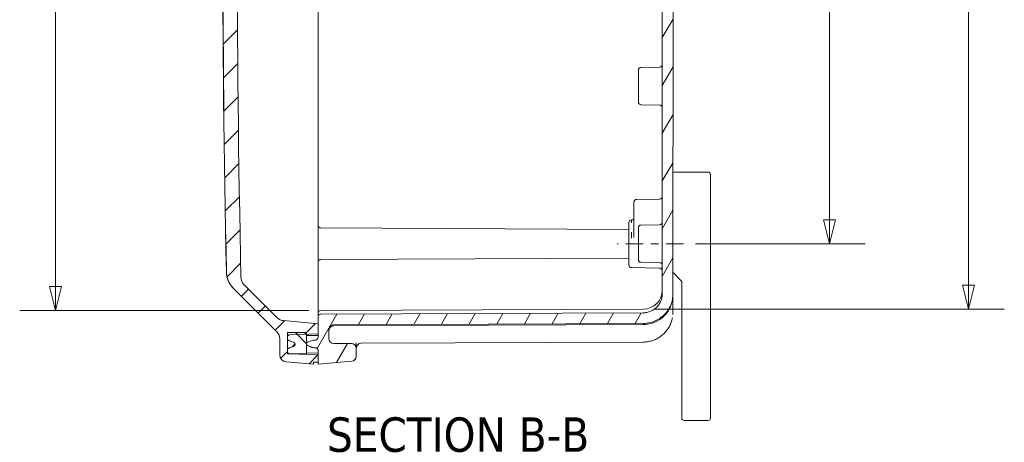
# Model space of a CAD drawing. Header units: inches. Extents: x 0.3 to 84.8, y 1.5 to 53.5.
# Tile 50 of 107: x 46 to 58.9, y 19.6 to 25.2. Entities that reach past the tile are written whole.
import ezdxf

# ---------------------------------------------------------------- set-up
doc = ezdxf.new("R2010")
doc.units = ezdxf.units.IN
doc.header["$LTSCALE"] = 2.5
doc.header["$MEASUREMENT"] = 0
doc.linetypes.add('CHAIN', pattern=[0.7087, 0.4724, -0.0591, 0.1181, -0.0591])
doc.layers.add('Centerline (ANSI)', color=1, linetype='Continuous', lineweight=9, true_color=0xff0000)
for name, color, linetype, lineweight in [('Dimension (ANSI)', 7, 'Continuous', 9), ('Hatch (ANSI)', 7, 'Continuous', 9), ('Symbol (ANSI)', 7, 'Continuous', 13), ('Visible (ANSI)', 7, 'Continuous', 18)]:
    doc.layers.add(name, color=color, linetype=linetype, lineweight=lineweight)
doc.styles.add('Label Text (ANSI)', font='tahoma.ttf')
doc.styles.add('Note Text (ANSI)', font='arial.ttf')
doc.dimstyles.new('.XX', dxfattribs={"dimscale": 2.5, "dimtxt": 0.095, "dimasz": 0.125, "dimexe": 0.1875, "dimexo": 0.0625, "dimgap": 0.0625, "dimtad": 0, "dimtih": 1, "dimtoh": 1, "dimrnd": 1e-08, "dimzin": 0, "dimdsep": 46, "dimtxsty": 'Note Text (ANSI)', "dimblk": 'Filled-1', "dimcen": 0.09, "dimdle": 0.45, "dimclrd": 256, "dimclre": 256, "dimclrt": 256, "dimadec": 0, "dimazin": 1, "dimtfac": 1.263158, "dimtofl": 0, "dimtmove": 0, "dimatfit": 3, "dimfxl": 1, "dimtolj": 1, "dimtzin": 4, "dimlwd": -1, "dimlwe": -1, "dimarcsym": 0})

# ---------------------------------------------------------------- blocks, each defined once
blk = doc.blocks.new('Filled-1')
at = {"color": 0}
for p, q in [((0, 0), (-1, 0.25)), ((-1, 0.25), (-1, -0.25)), ((-1, 0), (0, 0)), ((-1, -0.25), (0, 0))]:
    blk.add_line(p, q, dxfattribs=at)
at = {"color": 0, "flags": 128}
blk.add_lwpolyline([(-1, -0.25), (0, 0), (-1, 0.25), (-1, -0.25)], dxfattribs=at)
at = {"color": 0}
blk.add_solid([(-1, -0.25), (0, 0), (-1, 0.25), (-1, -0.25)], dxfattribs=at)
blk = doc.blocks.new('*D48')
at = {"layer": 'Defpoints', "color": 0, "transparency": 16777216}
for p in [(49.98, 31.353), (46.511, 21.354), (49.978, 21.354)]:
    blk.add_point(p, dxfattribs=at)
at = {"layer": 'Dimension (ANSI)', "transparency": 16777216}
for p, q in [((49.824, 31.353), (46.042, 31.353)), ((46.511, 31.041), (46.511, 26.631)), ((46.511, 21.666), (46.511, 26.076)), ((49.822, 21.354), (46.042, 21.354))]:
    blk.add_line(p, q, dxfattribs=at)
at = {"layer": 'Dimension (ANSI)', "transparency": 16777216, "xscale": 0.3125, "yscale": 0.3125, "zscale": 0.3125}
for p, rotation in [((46.511, 31.353), 90), ((46.511, 21.354), 270)]:
    blk.add_blockref('Filled-1', p, dxfattribs=dict(at, rotation=rotation))
at = {"layer": 'Dimension (ANSI)', "transparency": 16777216, "insert": (46.122, 26.475), "char_height": 0.2375, "attachment_point": 1, "style": 'Note Text (ANSI)'}
blk.add_mtext('\\A1;10.00', dxfattribs=at)
blk = doc.blocks.new('*D49')
at = {"layer": 'Defpoints', "color": 0, "transparency": 16777216}
for p in [(54.723, 30.478), (54.721, 22.228), (56.628, 22.228)]:
    blk.add_point(p, dxfattribs=at)
at = {"layer": 'Dimension (ANSI)', "transparency": 16777216}
for p, q in [((54.879, 30.478), (57.098, 30.478)), ((56.629, 30.165), (56.628, 26.63)), ((56.628, 22.54), (56.628, 26.075)), ((54.878, 22.228), (57.096, 22.228))]:
    blk.add_line(p, q, dxfattribs=at)
at = {"layer": 'Dimension (ANSI)', "transparency": 16777216, "xscale": 0.3125, "yscale": 0.3125, "zscale": 0.3125}
for p, rotation in [((56.629, 30.478), 89.98949452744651), ((56.628, 22.228), 269.9894945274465)]:
    blk.add_blockref('Filled-1', p, dxfattribs=dict(at, rotation=rotation))
at = {"layer": 'Dimension (ANSI)', "transparency": 16777216, "insert": (56.319, 26.474), "char_height": 0.2375, "attachment_point": 1, "style": 'Note Text (ANSI)'}
blk.add_mtext('\\A1;8.25', dxfattribs=at)
blk = doc.blocks.new('*D50')
at = {"layer": 'Defpoints', "color": 0, "transparency": 16777216}
for p in [(54.196, 31.334), (54.194, 21.371), (58.446, 21.371)]:
    blk.add_point(p, dxfattribs=at)
at = {"layer": 'Dimension (ANSI)', "transparency": 16777216}
for p, q in [((54.352, 31.334), (58.915, 31.334)), ((58.446, 31.022), (58.446, 27.612)), ((58.446, 21.684), (58.446, 27.057)), ((54.35, 21.371), (58.915, 21.371))]:
    blk.add_line(p, q, dxfattribs=at)
at = {"layer": 'Dimension (ANSI)', "transparency": 16777216, "xscale": 0.3125, "yscale": 0.3125, "zscale": 0.3125}
for p, rotation in [((58.446, 31.334), 90), ((58.446, 21.371), 270)]:
    blk.add_blockref('Filled-1', p, dxfattribs=dict(at, rotation=rotation))
at = {"layer": 'Dimension (ANSI)', "transparency": 16777216, "insert": (58.138, 27.456), "char_height": 0.2375, "attachment_point": 1, "style": 'Note Text (ANSI)'}
blk.add_mtext('\\A1;9.96', dxfattribs=at)

msp = doc.modelspace()

# ---------------------------------------------------------------- hatches: boundary and pattern name
at = {"layer": 'Hatch (ANSI)'}
h = msp.add_hatch(dxfattribs=at)
h.set_pattern_fill('ANSI31', color=256, scale=2.5, style=0)
edge = h.paths.add_edge_path()
edge.add_line((49.945, 31.5263), (49.945, 31.6573))
edge.add_line((49.945, 31.6573), (49.574, 31.6703))
edge.add_ellipse((49.575, 31.7003), major_axis=(-0.0011, -0.03), ratio=1, start_angle=343.62654, end_angle=360, ccw=False)
edge.add_ellipse((49.575, 31.7003), major_axis=(-0.0011, -0.03), ratio=1, start_angle=272, end_angle=343.62654, ccw=False)
edge.add_line((49.545, 31.7003), (49.545, 31.7197))
edge.add_ellipse((49.575, 31.7197), major_axis=(0, 0.03), ratio=1, start_angle=12.45917, end_angle=90, ccw=False)
edge.add_ellipse((49.5416, 31.871), major_axis=(0, -0.125), ratio=1, start_angle=12.45917, end_angle=22.5)
edge.add_line((49.5894, 31.7555), (49.6289, 31.7719))
edge.add_ellipse((49.6189, 31.7961), major_axis=(0, -0.0262), ratio=1, start_angle=22.5, end_angle=157.5)
edge.add_line((49.6289, 31.8203), (49.5895, 31.8366))
edge.add_ellipse((49.5416, 31.7211), major_axis=(0, 0.125), ratio=1, start_angle=337.5, end_angle=347.54083)
edge.add_ellipse((49.5751, 31.8725), major_axis=(0, -0.03), ratio=1, start_angle=270, end_angle=347.54083, ccw=False)
edge.add_line((49.5451, 31.8725), (49.5451, 31.8919))
edge.add_ellipse((49.5751, 31.8919), major_axis=(-0.001, 0.03), ratio=1, start_angle=0, end_angle=88, ccw=False)
edge.add_line((49.574, 31.9218), (49.7951, 31.9295))
edge.add_line((49.7951, 31.9295), (49.9451, 31.9347))
edge.add_line((49.9451, 31.9347), (49.9451, 32.0292))
edge.add_line((49.9451, 32.0292), (49.8851, 32.0313))
edge.add_line((49.8851, 32.0313), (49.8851, 32.056))
edge.add_line((49.8851, 32.056), (49.5272, 32.0248))
edge.add_ellipse((49.5351, 31.9351), major_axis=(0, 0.09), ratio=1, start_angle=5, end_angle=90)
edge.add_line((49.4451, 31.9351), (49.445, 31.7252))
edge.add_ellipse((49.315, 31.7252), major_axis=(0, -0.13), ratio=1, start_angle=45, end_angle=90, ccw=False)
edge.add_line((49.4069, 31.6333), (48.8407, 31.0672))
edge.add_spline(control_points=[(48.8407, 31.0672), (48.8268, 31.0534), (48.813, 31.0368), (48.7892, 31.0013), (48.7792, 30.9822), (48.7642, 30.9459), (48.7578, 30.9254), (48.7499, 30.8859), (48.748, 30.8669), (48.7476, 30.8492)], knot_values=[3.5886418, 3.5886418, 3.5886418, 3.5886418, 3.7381708, 3.7381708, 3.8876998, 3.8876998, 4.0372275, 4.0372275, 4.1695232, 4.1695232, 4.1695232, 4.1695232], degree=3, periodic=0)
edge.add_ellipse((257.2474, 26.3156), major_axis=(-208.4998, 4.5336), ratio=1, start_angle=0, end_angle=2.470197)
edge.add_spline(control_points=[(48.7459, 21.8587), (48.7463, 21.841), (48.7482, 21.8221), (48.7561, 21.7826), (48.7625, 21.762), (48.7775, 21.7258), (48.7875, 21.7067), (48.8113, 21.6711), (48.8251, 21.6546), (48.8389, 21.6407)], knot_values=[0.6153324, 0.6153324, 0.6153324, 0.6153324, 0.7476281, 0.7476281, 0.8971554, 0.8971554, 1.0466841, 1.0466841, 1.1962128, 1.1962128, 1.1962128, 1.1962128], degree=3, periodic=0)
edge.add_line((48.8389, 21.6407), (49.405, 21.0744))
edge.add_ellipse((49.3131, 20.9825), major_axis=(0, 0.13), ratio=1, start_angle=270, end_angle=315, ccw=False)
edge.add_line((49.4431, 20.9825), (49.443, 20.7726))
edge.add_ellipse((49.533, 20.7726), major_axis=(0, -0.09), ratio=1, start_angle=270, end_angle=355)
edge.add_line((49.5252, 20.6829), (49.883, 20.6515))
edge.add_line((49.883, 20.6515), (49.883, 20.6763))
edge.add_line((49.883, 20.6763), (49.943, 20.6784))
edge.add_line((49.943, 20.6784), (49.943, 20.7728))
edge.add_line((49.943, 20.7728), (49.572, 20.7858))
edge.add_ellipse((49.573, 20.8158), major_axis=(-0.0011, -0.03), ratio=1, start_angle=346.94761, end_angle=360, ccw=False)
edge.add_ellipse((49.573, 20.8158), major_axis=(-0.0011, -0.03), ratio=1, start_angle=272, end_angle=346.94761, ccw=False)
edge.add_line((49.543, 20.8158), (49.543, 20.8352))
edge.add_ellipse((49.573, 20.8352), major_axis=(0, 0.03), ratio=1, start_angle=12.45917, end_angle=90, ccw=False)
edge.add_ellipse((49.5396, 20.9865), major_axis=(0, -0.125), ratio=1, start_angle=12.45917, end_angle=22.5)
edge.add_line((49.5874, 20.871), (49.6269, 20.8874))
edge.add_ellipse((49.6169, 20.9116), major_axis=(0, 0.0262), ratio=1, start_angle=202.5, end_angle=337.5)
edge.add_line((49.6269, 20.9358), (49.5875, 20.9521))
edge.add_ellipse((49.5396, 20.8366), major_axis=(0, 0.125), ratio=1, start_angle=337.5, end_angle=347.54083)
edge.add_ellipse((49.5731, 20.988), major_axis=(0, -0.03), ratio=1, start_angle=270, end_angle=347.54083, ccw=False)
edge.add_line((49.5431, 20.988), (49.5431, 21.0074))
edge.add_ellipse((49.5731, 21.0074), major_axis=(-0.001, 0.03), ratio=1, start_angle=0, end_angle=88, ccw=False)
edge.add_line((49.572, 21.0373), (49.7931, 21.045))
edge.add_line((49.7931, 21.045), (49.9431, 21.0502))
edge.add_line((49.9431, 21.0502), (49.9431, 21.1813))
edge.add_line((49.9431, 21.1813), (49.4902, 21.221))
edge.add_ellipse((49.5016, 21.3505), major_axis=(0, -0.13), ratio=1, start_angle=315, end_angle=355, ccw=False)
edge.add_line((49.4097, 21.2586), (48.9731, 21.6953))
edge.add_spline(control_points=[(48.9731, 21.6953), (48.9617, 21.7066), (48.9511, 21.7226), (48.9391, 21.7514), (48.9354, 21.769), (48.9351, 21.7844)], knot_values=[1.4670539, 1.4670539, 1.4670539, 1.4670539, 1.58931, 1.58931, 1.7043966, 1.7043966, 1.7043966, 1.7043966], degree=3, periodic=0)
edge.add_ellipse((257.2474, 26.3156), major_axis=(-208.3123, -4.5312), ratio=1, start_angle=357.486691, end_angle=360, ccw=False)
edge.add_spline(control_points=[(48.9367, 30.9235), (48.9371, 30.9389), (48.9408, 30.9565), (48.9528, 30.9852), (48.9635, 31.0013), (48.9748, 31.0126)], knot_values=[0.2516754, 0.2516754, 0.2516754, 0.2516754, 0.366762, 0.366762, 0.4890184, 0.4890184, 0.4890184, 0.4890184], degree=3, periodic=0)
edge.add_line((48.9748, 31.0126), (49.4115, 31.4492))
edge.add_ellipse((49.5034, 31.3572), major_axis=(0, 0.13), ratio=1, start_angle=5, end_angle=45, ccw=False)
edge.add_line((49.4921, 31.4867), (49.945, 31.5263))
h = msp.add_hatch(dxfattribs=at)
h.set_pattern_fill('ANSI31', color=256, scale=2.5, angle=15, style=0)
edge = h.paths.add_edge_path()
edge.add_ellipse((50.15, 31.7198), major_axis=(0, 0.065), ratio=1, start_angle=0.25, end_angle=90)
edge.add_line((50.085, 31.7199), (50.085, 31.6058))
edge.add_spline(control_points=[(50.085, 31.6058), (50.085, 31.5978), (50.0869, 31.5883), (50.093, 31.5735), (50.0984, 31.5655), (50.1097, 31.5541), (50.1177, 31.5488), (50.1325, 31.5427), (50.1418, 31.5408), (50.1497, 31.5408)], knot_values=[0.489878, 0.489878, 0.489878, 0.489878, 0.5510527, 0.5510527, 0.612209, 0.612209, 0.6733427, 0.6733427, 0.7337389, 0.7337389, 0.7337389, 0.7337389], degree=3, periodic=0)
edge.add_line((50.1497, 31.5408), (54.1967, 31.5223))
edge.add_spline(control_points=[(54.1967, 31.5223), (54.2203, 31.5222), (54.2459, 31.5198), (54.2968, 31.5097), (54.322, 31.5018), (54.3664, 31.4834), (54.3898, 31.4712), (54.4334, 31.442), (54.4537, 31.4251), (54.4877, 31.391), (54.5046, 31.3707), (54.5338, 31.3271), (54.546, 31.3037), (54.5645, 31.2592), (54.5723, 31.2339), (54.5826, 31.1824), (54.5849, 31.1561), (54.5849, 31.132)], knot_values=[4.4024906, 4.4024906, 4.4024906, 4.4024906, 4.5815224, 4.5815224, 4.7648672, 4.7648672, 4.9482681, 4.9482681, 5.1316689, 5.1316689, 5.3151387, 5.3151387, 5.4986085, 5.4986085, 5.6821373, 5.6821373, 5.8656661, 5.8656661, 5.8656661, 5.8656661], degree=3, periodic=0)
edge.add_line((54.5849, 31.132), (54.5832, 21.5742))
edge.add_spline(control_points=[(54.5832, 21.5742), (54.5832, 21.5501), (54.5808, 21.5238), (54.5705, 21.4723), (54.5627, 21.4471), (54.5442, 21.4026), (54.532, 21.3792), (54.5028, 21.3355), (54.4859, 21.3152), (54.4518, 21.2812), (54.4316, 21.2643), (54.3879, 21.2351), (54.3646, 21.2229), (54.3201, 21.2045), (54.2949, 21.1966), (54.244, 21.1865), (54.2184, 21.1841), (54.1948, 21.184)], knot_values=[0.004313, 0.004313, 0.004313, 0.004313, 0.1878443, 0.1878443, 0.3713756, 0.3713756, 0.5548469, 0.5548469, 0.7383182, 0.7383182, 0.9217194, 0.9217194, 1.1051207, 1.1051207, 1.2884649, 1.2884649, 1.4674961, 1.4674961, 1.4674961, 1.4674961], degree=3, periodic=0)
edge.add_line((54.1948, 21.184), (50.1478, 21.1671))
edge.add_spline(control_points=[(50.1478, 21.1671), (50.1399, 21.167), (50.1306, 21.1652), (50.1158, 21.1591), (50.1078, 21.1537), (50.0965, 21.1424), (50.0911, 21.1344), (50.085, 21.1195), (50.0831, 21.1101), (50.0831, 21.102)], knot_values=[0.2445806, 0.2445806, 0.2445806, 0.2445806, 0.3049766, 0.3049766, 0.3661105, 0.3661105, 0.4272672, 0.4272672, 0.4884427, 0.4884427, 0.4884427, 0.4884427], degree=3, periodic=0)
edge.add_line((50.0831, 21.102), (50.0831, 20.9881))
edge.add_ellipse((50.1481, 20.9881), major_axis=(0, -0.065), ratio=1, start_angle=270, end_angle=359.75)
edge.add_line((50.1478, 20.9231), (50.3783, 20.922))
edge.add_ellipse((50.378, 20.857), major_axis=(0.0003, 0.065), ratio=1, start_angle=270.25, end_angle=360, ccw=False)
edge.add_line((50.443, 20.857), (50.443, 20.7547))
edge.add_ellipse((50.378, 20.7547), major_axis=(0, -0.065), ratio=1, start_angle=5, end_angle=90, ccw=False)
edge.add_line((50.3837, 20.69), (49.943, 20.6515))
edge.add_line((49.943, 20.6515), (49.943, 20.6784))
edge.add_line((49.943, 20.6784), (49.943, 20.7728))
edge.add_line((49.943, 20.7728), (49.943, 20.8317))
edge.add_ellipse((49.908, 20.8317), major_axis=(0, 0.035), ratio=1, start_angle=270, end_angle=360)
edge.add_line((49.908, 20.8667), (49.9024, 20.8667))
edge.add_ellipse((49.9024, 20.9917), major_axis=(0, -0.125), ratio=1, start_angle=337.5, end_angle=360, ccw=False)
edge.add_line((49.8546, 20.8763), (49.8069, 20.896))
edge.add_ellipse((49.8155, 20.9168), major_axis=(0, 0.0224), ratio=1, start_angle=22.5, end_angle=157.5, ccw=False)
edge.add_line((49.8069, 20.9375), (49.8546, 20.9572))
edge.add_ellipse((49.9024, 20.8417), major_axis=(0, 0.125), ratio=1, start_angle=0, end_angle=22.5, ccw=False)
edge.add_line((49.9024, 20.9667), (49.9081, 20.9667))
edge.add_ellipse((49.9081, 21.0017), major_axis=(0, -0.035), ratio=1, start_angle=0, end_angle=90)
edge.add_line((49.9431, 21.0017), (49.9431, 21.0502))
edge.add_line((49.9431, 21.0502), (49.9431, 21.1813))
edge.add_line((49.9431, 21.1813), (49.9431, 21.2714))
edge.add_spline(control_points=[(49.9431, 21.2714), (49.9431, 21.2758), (49.9441, 21.2808), (49.9474, 21.2888), (49.9503, 21.2931), (49.9564, 21.2993), (49.9607, 21.3021), (49.9687, 21.3054), (49.9737, 21.3064), (49.978, 21.3065)], knot_values=[0.2637829, 0.2637829, 0.2637829, 0.2637829, 0.2967188, 0.2967188, 0.3296444, 0.3296444, 0.3625678, 0.3625678, 0.3950938, 0.3950938, 0.3950938, 0.3950938], degree=3, periodic=0)
edge.add_line((49.978, 21.3065), (54.1942, 21.3241))
edge.add_spline(control_points=[(54.1942, 21.3241), (54.2093, 21.3241), (54.2258, 21.3257), (54.2584, 21.3322), (54.2745, 21.3372), (54.303, 21.349), (54.318, 21.3569), (54.346, 21.3756), (54.359, 21.3864), (54.3808, 21.4082), (54.3917, 21.4212), (54.4104, 21.4492), (54.4182, 21.4642), (54.43, 21.4927), (54.4351, 21.5089), (54.4416, 21.5419), (54.4432, 21.5588), (54.4432, 21.5742)], knot_values=[2.8221225, 2.8221225, 2.8221225, 2.8221225, 2.9368859, 2.9368859, 3.0544141, 3.0544141, 3.1719792, 3.1719792, 3.2895443, 3.2895443, 3.4071546, 3.4071546, 3.5247649, 3.5247649, 3.6424133, 3.6424133, 3.7600618, 3.7600618, 3.7600618, 3.7600618], degree=3, periodic=0)
edge.add_line((54.4432, 21.5742), (54.4439, 25.7566))
edge.add_spline(control_points=[(54.4439, 25.7566), (54.4439, 25.802), (54.4416, 25.8544), (54.4381, 25.903)], knot_values=[8.4651991, 8.4651991, 8.4651991, 8.4651991, 8.8116081, 8.8116081, 8.8116081, 8.8116081], degree=3, periodic=0)
edge.add_ellipse((60.6541, 26.3519), major_axis=(-6.2158, 0.4512), ratio=1, start_angle=0, end_angle=8.28172, ccw=False)
edge.add_spline(control_points=[(54.4382, 26.803), (54.4418, 26.8516), (54.4442, 26.904), (54.4442, 26.9494)], knot_values=[5.9630117, 5.9630117, 5.9630117, 5.9630117, 6.3094208, 6.3094208, 6.3094208, 6.3094208], degree=3, periodic=0)
edge.add_line((54.4442, 26.9494), (54.4449, 31.1321))
edge.add_spline(control_points=[(54.4449, 31.1321), (54.4449, 31.1475), (54.4434, 31.1644), (54.4369, 31.1974), (54.4318, 31.2136), (54.42, 31.2421), (54.4122, 31.2571), (54.3935, 31.2851), (54.3826, 31.2981), (54.3608, 31.3199), (54.3478, 31.3307), (54.3199, 31.3494), (54.3049, 31.3573), (54.2764, 31.3691), (54.2602, 31.3742), (54.2276, 31.3807), (54.2112, 31.3822), (54.1961, 31.3823)], knot_values=[0.0027648, 0.0027648, 0.0027648, 0.0027648, 0.1204116, 0.1204116, 0.2380585, 0.2380585, 0.3556678, 0.3556678, 0.4732771, 0.4732771, 0.590842, 0.590842, 0.7084069, 0.7084069, 0.8259354, 0.8259354, 0.9406992, 0.9406992, 0.9406992, 0.9406992], degree=3, periodic=0)
edge.add_line((54.1961, 31.3823), (49.9798, 31.4014))
edge.add_spline(control_points=[(49.9798, 31.4014), (49.9755, 31.4015), (49.9705, 31.4025), (49.9626, 31.4058), (49.9583, 31.4086), (49.9522, 31.4148), (49.9493, 31.4191), (49.946, 31.4271), (49.945, 31.4321), (49.945, 31.4365)], knot_values=[0.1316972, 0.1316972, 0.1316972, 0.1316972, 0.1642232, 0.1642232, 0.1971464, 0.1971464, 0.2300718, 0.2300718, 0.2630074, 0.2630074, 0.2630074, 0.2630074], degree=3, periodic=0)
edge.add_line((49.945, 31.4365), (49.945, 31.5263))
edge.add_line((49.945, 31.5263), (49.945, 31.6573))
edge.add_line((49.945, 31.6573), (49.945, 31.7062))
edge.add_ellipse((49.91, 31.7062), major_axis=(0, 0.035), ratio=1, start_angle=270, end_angle=360)
edge.add_line((49.91, 31.7412), (49.9044, 31.7412))
edge.add_ellipse((49.9044, 31.8662), major_axis=(0, -0.125), ratio=1, start_angle=337.5, end_angle=360, ccw=False)
edge.add_line((49.8566, 31.7508), (49.8089, 31.7705))
edge.add_ellipse((49.8175, 31.7913), major_axis=(0, -0.0224), ratio=1, start_angle=202.5, end_angle=337.5, ccw=False)
edge.add_line((49.8089, 31.812), (49.8566, 31.8317))
edge.add_ellipse((49.9044, 31.7162), major_axis=(0, 0.125), ratio=1, start_angle=0, end_angle=22.5, ccw=False)
edge.add_line((49.9044, 31.8412), (49.9101, 31.8412))
edge.add_ellipse((49.9101, 31.8762), major_axis=(0, -0.035), ratio=1, start_angle=0, end_angle=90)
edge.add_line((49.9451, 31.8762), (49.9451, 31.9347))
edge.add_line((49.9451, 31.9347), (49.9451, 32.0292))
edge.add_line((49.9451, 32.0292), (49.9451, 32.0565))
edge.add_line((49.9451, 32.0565), (50.3858, 32.0179))
edge.add_ellipse((50.3801, 31.9531), major_axis=(0, 0.065), ratio=1, start_angle=270, end_angle=355, ccw=False)
edge.add_line((50.4451, 31.9531), (50.4451, 31.8508))
edge.add_ellipse((50.3801, 31.8508), major_axis=(0.0003, -0.065), ratio=1, start_angle=0, end_angle=89.75, ccw=False)
edge.add_line((50.3803, 31.7858), (50.1498, 31.7848))
h = msp.add_hatch(dxfattribs=at)
h.set_pattern_fill('ANSI31', color=256, scale=2.5, angle=90.0002, style=0)
h.paths.add_polyline_path([(49.7931, 21.0638), (49.5431, 21.0638), (49.5431, 21.0074), (49.5431, 20.988), (49.543, 20.8352), (49.543, 20.8158), (49.543, 20.7868), (49.5652, 20.7868), (49.793, 20.7868), (49.7931, 21.045)])
h.paths.add_polyline_path([(49.545, 31.6718), (49.5656, 31.6718), (49.795, 31.6718), (49.7951, 31.9295), (49.7951, 31.9488), (49.5451, 31.9488), (49.5451, 31.8919), (49.5451, 31.8725), (49.545, 31.7197), (49.545, 31.7003)])

# ---------------------------------------------------------------- linework, layer by layer
at = {"layer": 'Centerline (ANSI)', "linetype": 'CHAIN', "ltscale": 0.192803}
msp.add_line((54.7214, 22.228), (53.8533, 22.2281), dxfattribs=at)
at = {"layer": 'Visible (ANSI)'}
for p, q in [((54.5832, 21.5742), (54.5849, 31.132)), ((49.9436, 23.7146), (49.9445, 28.9916)), ((54.4439, 25.7566), (54.4432, 21.5742)), ((54.1312, 24.4993), (54.1311, 24.0818)), ((54.1656, 24.5343), (54.4093, 24.5385)), ((54.1311, 24.0818), (54.1311, 24.0812)), ((54.1655, 24.0468), (54.4092, 24.0425)), ((54.1655, 24.0462), (54.4092, 24.0419)), ((49.9436, 23.7146), (49.9435, 23.4917)), ((49.9433, 22.484), (49.9435, 23.4917)), ((54.6035, 23.165), (55.0435, 23.165)), ((55.0734, 22.985), (55.0735, 23.135)), ((55.0734, 22.985), (55.0729, 20.095)), ((54.1078, 22.8074), (54.409, 22.8126)), ((54.0733, 22.309), (54.0734, 22.7725)), ((54.0402, 22.54), (54.0606, 22.5404)), ((49.9433, 22.469), (49.9433, 22.484)), ((49.9433, 22.469), (49.9433, 22.469)), ((49.9433, 22.469), (49.9433, 21.9872)), ((54.0058, 22.4157), (49.9782, 22.434)), ((54.0058, 22.505), (54.0057, 21.95)), ((54.1308, 22.4368), (54.1308, 22.0193)), ((54.1652, 22.4718), (54.409, 22.476)), ((54.0058, 22.039), (49.9781, 22.0222)), ((49.9432, 21.9722), (49.9433, 21.9872)), ((49.9432, 21.7131), (49.9432, 21.9722)), ((54.0401, 21.915), (54.4088, 21.9085)), ((54.1651, 21.9843), (54.4089, 21.98)), ((54.6836, 21.7495), (54.5879, 21.8452)), ((48.8389, 21.6407), (49.405, 21.0744)), ((49.4097, 21.2586), (48.9731, 21.6953)), ((49.9431, 21.3186), (49.9432, 21.7131)), ((54.6982, 21.7143), (54.6979, 20.0951)), ((48.8655, 21.6134), (49.405, 21.0737)), ((54.5832, 21.559), (54.5831, 21.3424)), ((54.5832, 21.559), (54.5832, 21.5742)), ((49.978, 21.3536), (54.1942, 21.3712)), ((49.9431, 21.3186), (49.9431, 21.3079)), ((49.9431, 21.2714), (49.9431, 21.3079)), ((49.9431, 21.2714), (49.9431, 21.0017)), ((54.1942, 21.3241), (49.978, 21.3065)), ((54.5831, 21.331), (54.5831, 21.3424)), ((54.5831, 21.331), (54.5831, 21.3309)), ((49.9431, 21.1813), (49.4902, 21.221)), ((49.9431, 21.0502), (49.9431, 21.1813)), ((50.1478, 21.1671), (54.1948, 21.184)), ((54.1948, 21.1691), (50.1478, 21.1522)), ((49.4431, 20.9825), (49.443, 20.7726)), ((49.5431, 21.0638), (49.543, 20.7868)), ((49.7931, 21.0638), (49.5431, 21.0638)), ((49.5431, 20.988), (49.5431, 21.0074)), ((49.572, 21.0373), (49.9431, 21.0502)), ((49.793, 20.7868), (49.7931, 21.0638)), ((49.9431, 21.0276), (49.7931, 21.025)), ((49.9431, 21.0271), (49.7931, 21.0245)), ((50.0831, 20.9881), (50.0831, 21.102)), ((49.5874, 20.871), (49.6269, 20.8874)), ((49.6269, 20.9358), (49.5875, 20.9521)), ((49.8546, 20.9572), (49.8069, 20.9375)), ((49.8069, 20.896), (49.8546, 20.8763)), ((49.8069, 20.8952), (49.8546, 20.8755)), ((49.9081, 20.9667), (49.9024, 20.9667)), ((49.9024, 20.8667), (49.908, 20.8667)), ((49.9024, 20.866), (49.908, 20.866)), ((50.3783, 20.922), (50.1478, 20.9231)), ((50.443, 20.857), (50.4431, 20.9307)), ((50.443, 20.7547), (50.443, 20.857)), ((50.4431, 20.9307), (50.4431, 20.9307)), ((50.4431, 20.9307), (50.4431, 20.9307)), ((50.4431, 20.9307), (50.4431, 20.9307)), ((50.4431, 20.9307), (50.4431, 20.9307)), ((54.1948, 20.941), (50.5078, 20.9256)), ((49.443, 20.7726), (49.443, 20.7716)), ((49.543, 20.8158), (49.543, 20.8352)), ((49.543, 20.7868), (49.793, 20.7868)), ((49.943, 20.7728), (49.572, 20.7858)), ((49.943, 20.7951), (49.793, 20.7978)), ((49.793, 20.7868), (49.793, 20.7866)), ((49.943, 20.8317), (49.943, 20.6515)), ((49.943, 20.6784), (49.943, 20.7728)), ((50.443, 20.7537), (50.443, 20.7547)), ((49.5252, 20.6829), (49.883, 20.6515)), ((49.883, 20.6506), (49.5252, 20.6819)), ((49.883, 20.6763), (49.943, 20.6784)), ((49.883, 20.6753), (49.943, 20.6774)), ((49.883, 20.6515), (49.883, 20.6763)), ((49.883, 20.6515), (49.883, 20.6506)), ((49.943, 20.6515), (50.3837, 20.69)), ((49.943, 20.6505), (50.3837, 20.689)), ((49.943, 20.6505), (49.943, 20.6515)), ((54.6979, 19.945), (54.6979, 20.0951)), ((55.0729, 19.945), (55.0729, 20.095)), ((54.6979, 19.945), (54.6979, 19.9449)), ((54.7279, 19.9149), (55.0429, 19.9148)), ((55.0729, 19.945), (55.0729, 19.9448))]:
    msp.add_line(p, q, dxfattribs=at)
for centre, radius, start, end in [((257.2474, 26.3156), 208.3616, 178.732796, 181.246105), ((257.2474, 26.3156), 208.5508, 178.754894, 181.224095), ((257.2474, 26.3156), 208.5491, 178.754352, 181.224549), ((54.1662, 24.4993), 0.035, 90.98949, 179.98949), ((54.4087, 24.5735), 0.035, 270.98949, 359.98949), ((54.1661, 24.0818), 0.035, 179.98949, 268.98949), ((54.1661, 24.0812), 0.035, 179.98949, 268.98949), ((54.4086, 24.0075), 0.035, 359.98949, 88.98949), ((54.4086, 24.0069), 0.035, 359.98949, 88.98949), ((54.6035, 23.135), 0.03, 89.98949, 131.79981), ((55.0435, 23.135), 0.03, 359.98928, 89.98949), ((54.1084, 22.7724), 0.035, 90.98949, 179.98949), ((54.4084, 22.8476), 0.035, 270.9894, 359.98428), ((54.0408, 22.505), 0.035, 90.98949, 179.98949), ((49.9783, 22.469), 0.035, 179.98949, 269.73949), ((54.1658, 22.4368), 0.035, 90.98949, 179.98949), ((54.4083, 22.511), 0.035, 270.98949, 359.98949), ((49.9783, 21.9872), 0.035, 90.23949, 179.98949), ((54.1658, 22.0193), 0.035, 179.98949, 268.98949), ((54.0407, 21.95), 0.035, 179.98949, 268.98949), ((54.4082, 21.8735), 0.035, 359.98949, 88.98949), ((54.4082, 21.945), 0.035, 359.98949, 88.98949), ((54.1932, 21.6212), 0.25, 270.23949, 359.98949), ((54.1932, 21.5591), 0.39, 270.23949, 359.98949), ((49.5016, 21.3505), 0.13, 224.9895, 264.98949), ((49.9781, 21.3186), 0.035, 90.23949, 179.98949), ((50.1481, 21.0872), 0.065, 90.23949, 179.9895), ((49.3131, 20.9825), 0.13, 359.98949, 44.9895), ((49.3131, 20.9818), 0.13, 359.98949, 44.98949), ((49.5731, 21.0074), 0.03, 91.98949, 179.98949), ((49.5731, 20.988), 0.03, 179.98949, 257.53032), ((49.9081, 21.0017), 0.035, 269.98949, 359.98949), ((50.1481, 20.9881), 0.065, 179.98949, 269.73949), ((49.573, 20.8352), 0.03, 102.44867, 179.98949), ((49.5396, 20.8366), 0.125, 67.48949, 77.53032), ((49.5396, 20.9865), 0.125, 282.44867, 292.48949), ((49.6169, 20.9116), 0.0262, 292.48949, 67.48949), ((49.8155, 20.9168), 0.0224, 112.48949, 247.48949), ((49.8155, 20.916), 0.0224, 179.98949, 247.4896), ((49.9024, 20.8417), 0.125, 89.98949, 112.48949), ((49.9024, 20.9917), 0.125, 247.48949, 269.98949), ((49.9024, 20.991), 0.125, 247.48947, 269.98949), ((49.908, 20.8317), 0.035, 359.98949, 89.98949), ((49.908, 20.831), 0.035, 359.98942, 89.98949), ((50.378, 20.857), 0.065, 359.98949, 89.73949), ((50.508, 20.8606), 0.065, 90.23949, 179.98949), ((49.533, 20.7726), 0.09, 179.98949, 264.98949), ((49.533, 20.7716), 0.09, 179.99324, 264.98949), ((49.573, 20.8158), 0.03, 179.98949, 267.98949), ((50.378, 20.7547), 0.065, 274.98949, 359.98949), ((50.378, 20.7537), 0.065, 274.98949, 359.98949), ((54.7279, 19.9449), 0.03, 179.98936, 269.98949), ((55.0429, 19.9448), 0.03, 269.98949, 359.98971)]:
    msp.add_arc(centre, radius, start, end, dxfattribs=at)
for centre, major_axis, ratio, start_param, end_param in [((54.0383, 22.309), (0.035, 0), 0.2346781, 6.2831714, 6.2831841), ((49.0904, 21.8382), (-0.2261, -0.2236), 0.9997192, 0.0000015, 0.0048691), ((50.5081, 20.9307), (-0.065, 0), 0.8600628, 6.2830769, 6.2831752)]:
    msp.add_ellipse(centre, major_axis=major_axis, ratio=ratio, start_param=start_param, end_param=end_param, dxfattribs=at)
for points in [[(54.0396, 22.5001), (54.0395, 22.5141), (54.0393, 22.5246), (54.0393, 22.5313)], [(54.0392, 22.3008), (54.0392, 22.3286), (54.0395, 22.3555), (54.0396, 22.3804)], [(54.5879, 21.8452), (54.5862, 21.8469), (54.5846, 21.8487), (54.5832, 21.8506)], [(54.5821, 21.3024), (54.5828, 21.3119), (54.5831, 21.3214), (54.5831, 21.3309)], [(50.443, 20.861), (50.443, 20.8594), (50.443, 20.8582), (50.443, 20.8574)], [(50.443, 20.8595), (50.443, 20.8576), (50.443, 20.8566), (50.443, 20.8562)]]:
    msp.add_open_spline(points, degree=3, dxfattribs=at)
for points, knots in [([(54.0561, 22.538), (54.0561, 22.538), (54.0564, 22.538), (54.0576, 22.5386), (54.0585, 22.539), (54.0606, 22.5403), (54.0618, 22.5411), (54.0645, 22.5435), (54.066, 22.5451), (54.0691, 22.5492), (54.0705, 22.5519), (54.0726, 22.5577), (54.0732, 22.5608), (54.0733, 22.5639)], [0.1771734, 0.1771734, 0.1771734, 0.1771734, 0.19312855, 0.19312855, 0.2090466, 0.2090466, 0.22512554, 0.22512554, 0.2452971, 0.2452971, 0.271247, 0.271247, 0.29763447, 0.29763447, 0.29763447, 0.29763447]), ([(48.7441, 21.8604), (48.7448, 21.8272), (48.7497, 21.8049), (48.7611, 21.7607), (48.7679, 21.7456), (48.7794, 21.7207), (48.7841, 21.7124), (48.7924, 21.6984), (48.7958, 21.6933), (48.8026, 21.6831), (48.8056, 21.6791), (48.8128, 21.6696), (48.8155, 21.6663), (48.8249, 21.6549), (48.8265, 21.6535), (48.8334, 21.6459), (48.8345, 21.645), (48.8384, 21.6409), (48.8404, 21.6389), (48.8449, 21.6342), (48.8474, 21.6317), (48.8532, 21.6258), (48.8564, 21.6225), (48.8614, 21.6175), (48.8628, 21.6161), (48.8642, 21.6146)], [4.712394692, 4.712394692, 4.712394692, 4.712394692, 4.712479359, 4.712479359, 4.712611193, 4.712611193, 4.712760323, 4.712760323, 4.712928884, 4.712928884, 4.713176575, 4.713176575, 4.713674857, 4.713674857, 4.715326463, 4.715326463, 4.720039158, 4.720039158, 4.724751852, 4.724751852, 4.729464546, 4.729464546, 4.734177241, 4.734177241, 4.735958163, 4.735958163, 4.735958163, 4.735958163]), ([(48.7459, 21.8587), (48.7463, 21.841), (48.7482, 21.8221), (48.7561, 21.7826), (48.7625, 21.762), (48.7775, 21.7258), (48.7875, 21.7067), (48.8113, 21.6711), (48.8251, 21.6546), (48.8389, 21.6407)], [0.61533242, 0.61533242, 0.61533242, 0.61533242, 0.74762811, 0.74762811, 0.89715545, 0.89715545, 1.04668411, 1.04668411, 1.19621278, 1.19621278, 1.19621278, 1.19621278]), ([(48.9731, 21.6953), (48.9617, 21.7066), (48.9511, 21.7226), (48.9391, 21.7514), (48.9354, 21.769), (48.9351, 21.7844)], [1.4670539, 1.4670539, 1.4670539, 1.4670539, 1.58931005, 1.58931005, 1.70439655, 1.70439655, 1.70439655, 1.70439655]), ([(54.6982, 21.7141), (54.6982, 21.7167), (54.698, 21.7194), (54.6972, 21.7245), (54.6966, 21.7271), (54.6949, 21.7321), (54.6939, 21.7345), (54.6916, 21.7392), (54.6902, 21.7414), (54.6871, 21.7456), (54.6854, 21.7476), (54.6836, 21.7495)], [3.14159265, 3.14159265, 3.14159265, 3.14159265, 3.29867229, 3.29867229, 3.45575192, 3.45575192, 3.61283155, 3.61283155, 3.76991118, 3.76991118, 3.92699082, 3.92699082, 3.92699082, 3.92699082]), ([(54.4432, 21.5742), (54.4432, 21.5588), (54.4416, 21.5419), (54.4351, 21.5089), (54.43, 21.4927), (54.4182, 21.4642), (54.4104, 21.4492), (54.3917, 21.4212), (54.3808, 21.4082), (54.359, 21.3864), (54.346, 21.3756), (54.318, 21.3569), (54.303, 21.349), (54.2745, 21.3372), (54.2584, 21.3322), (54.2258, 21.3257), (54.2093, 21.3241), (54.1942, 21.3241)], [2.82212252, 2.82212252, 2.82212252, 2.82212252, 2.93977099, 2.93977099, 3.05741945, 3.05741945, 3.17502973, 3.17502973, 3.29264001, 3.29264001, 3.41020512, 3.41020512, 3.52777022, 3.52777022, 3.64529839, 3.64529839, 3.76006179, 3.76006179, 3.76006179, 3.76006179]), ([(54.1948, 21.184), (54.2184, 21.1841), (54.244, 21.1865), (54.2949, 21.1966), (54.3201, 21.2045), (54.3646, 21.2229), (54.3879, 21.2351), (54.4316, 21.2643), (54.4518, 21.2812), (54.4859, 21.3152), (54.5028, 21.3355), (54.532, 21.3792), (54.5442, 21.4026), (54.5627, 21.4471), (54.5705, 21.4723), (54.5808, 21.5238), (54.5832, 21.5501), (54.5832, 21.5742)], [0.004313, 0.004313, 0.004313, 0.004313, 0.1833442, 0.1833442, 0.3666885, 0.3666885, 0.5500897, 0.5500897, 0.7334909, 0.7334909, 0.9169622, 0.9169622, 1.1004335, 1.1004335, 1.2839648, 1.2839648, 1.4674961, 1.4674961, 1.4674961, 1.4674961]), ([(49.978, 21.3065), (49.9737, 21.3064), (49.9687, 21.3054), (49.9607, 21.3021), (49.9564, 21.2993), (49.9503, 21.2931), (49.9474, 21.2888), (49.9441, 21.2808), (49.9431, 21.2758), (49.9431, 21.2714)], [0.26378291, 0.26378291, 0.26378291, 0.26378291, 0.29630886, 0.29630886, 0.32923223, 0.32923223, 0.36215786, 0.36215786, 0.39509376, 0.39509376, 0.39509376, 0.39509376]), ([(54.1948, 20.941), (54.2042, 20.941), (54.2136, 20.9414), (54.2229, 20.9421), (54.2323, 20.9428), (54.2416, 20.9439), (54.2509, 20.9453), (54.2602, 20.9467), (54.2694, 20.9484), (54.2786, 20.9505), (54.2878, 20.9525), (54.2969, 20.9549), (54.3059, 20.9576), (54.3149, 20.9603), (54.3237, 20.9634), (54.3325, 20.9667), (54.3413, 20.9701), (54.3499, 20.9738), (54.3584, 20.9777), (54.3669, 20.9817), (54.3753, 20.986), (54.3835, 20.9906), (54.3917, 20.9952), (54.3997, 21), (54.4075, 21.0052), (54.4154, 21.0104), (54.423, 21.0158), (54.4305, 21.0215), (54.4379, 21.0272), (54.4452, 21.0332), (54.4522, 21.0395), (54.4592, 21.0457), (54.466, 21.0522), (54.4726, 21.0589), (54.4791, 21.0657), (54.4855, 21.0727), (54.4915, 21.0799), (54.4976, 21.087), (54.5034, 21.0945), (54.5089, 21.1021), (54.5144, 21.1097), (54.5197, 21.1175), (54.5246, 21.1255), (54.5296, 21.1335), (54.5342, 21.1417), (54.5386, 21.15), (54.543, 21.1584), (54.5471, 21.1669), (54.5508, 21.1755), (54.5546, 21.1842), (54.558, 21.193), (54.5611, 21.2019), (54.5643, 21.2108), (54.5671, 21.2198), (54.5695, 21.2289), (54.572, 21.238), (54.5741, 21.2472), (54.5759, 21.2565)], [0, 0, 0, 0, 0.0526316, 0.0526316, 0.0526316, 0.1052632, 0.1052632, 0.1052632, 0.1578947, 0.1578947, 0.1578947, 0.2105263, 0.2105263, 0.2105263, 0.2631579, 0.2631579, 0.2631579, 0.3157895, 0.3157895, 0.3157895, 0.3684211, 0.3684211, 0.3684211, 0.4210526, 0.4210526, 0.4210526, 0.4736842, 0.4736842, 0.4736842, 0.5263158, 0.5263158, 0.5263158, 0.5789474, 0.5789474, 0.5789474, 0.6315789, 0.6315789, 0.6315789, 0.6842105, 0.6842105, 0.6842105, 0.7368421, 0.7368421, 0.7368421, 0.7894737, 0.7894737, 0.7894737, 0.8421053, 0.8421053, 0.8421053, 0.8947368, 0.8947368, 0.8947368, 0.9473684, 0.9473684, 0.9473684, 1, 1, 1, 1]), ([(50.0831, 21.102), (50.0831, 21.1101), (50.085, 21.1195), (50.0911, 21.1344), (50.0965, 21.1424), (50.1078, 21.1537), (50.1158, 21.1591), (50.1306, 21.1652), (50.1399, 21.167), (50.1478, 21.1671)], [0.24458063, 0.24458063, 0.24458063, 0.24458063, 0.30575614, 0.30575614, 0.36691284, 0.36691284, 0.42804669, 0.42804669, 0.48844269, 0.48844269, 0.48844269, 0.48844269])]:
    msp.add_open_spline(points, degree=3, knots=knots, dxfattribs=at)

# ---------------------------------------------------------------- texts
at = {"layer": 'Symbol (ANSI)', "insert": (50.0603, 19.4961), "char_height": 0.45, "attachment_point": 7, "style": 'Label Text (ANSI)'}
msp.add_mtext('SECTION B-B', dxfattribs=at)

# ---------------------------------------------------------------- dimensions: what is measured, and where the dimension line sits
at = {"layer": 'Dimension (ANSI)'}
for base, p1, p2, angle, picture, middle in [((46.5111, 21.3536), (49.9798, 31.3533), (49.978, 21.3536), 90, '*D48', (46.5111, 26.3535)), ((58.4461, 21.3712), (54.1961, 31.3341), (54.1942, 21.3712), 90, '*D50', (58.4461, 27.3346)), ((56.6277, 22.2276), (54.7229, 30.478), (54.7214, 22.228), 269.98949, '*D49', (56.6284, 26.3526))]:
    dim = msp.add_linear_dim(base=base, p1=p1, p2=p2, angle=angle, dimstyle='.XX', override={"dimgap": 0.0625, "dimdec": 2, "dimtol": 0, "dimlim": 0, "dimtp": 0, "dimtm": 0, "dimtdec": 2, "dimatfit": 1}, dxfattribs=at)
    dim.commit()
    dim.dimension.update_dxf_attribs({"geometry": picture, "text_midpoint": middle, "dimtype": 160})

doc.saveas('drawing.dxf')
